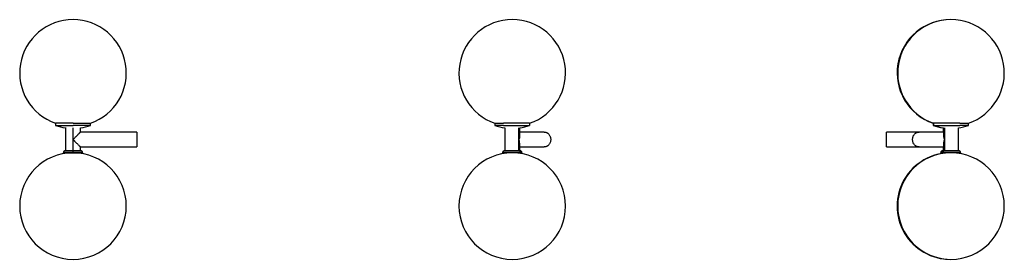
# Paper-space layout '_Derecha' of a CAD drawing. Header units: inches. Extents: x -23.6 to 12.8, y -1.8 to 47.8.
import ezdxf

# ---------------------------------------------------------------- set-up
doc = ezdxf.new("R2010")
doc.units = ezdxf.units.IN
doc.header["$MEASUREMENT"] = 0

psp = doc.layouts.new('_Derecha')

# ---------------------------------------------------------------- linework, layer by layer
at = {"color": 7, "linetype": 'Continuous', "lineweight": 25}
for p, q in [((-22.259, 3.26), (-22.259, 3.176)), ((-21.89, 3.097), (-21.89, 2.238)), ((-21.614, 2.244), (-21.614, 3.091)), ((-21.339, 2.933), (-21.339, 3.091)), ((-19.252, 2.933), (-21.339, 2.933)), ((-20.97, 3.176), (-20.97, 3.26)), ((-6.038, 3.26), (-6.038, 3.176)), ((-5.669, 3.091), (-5.669, 2.244)), ((-5.155, 2.244), (-5.155, 3.091)), ((-5.118, 2.793), (-5.118, 3.091)), ((-4.213, 2.933), (-5.118, 2.933)), ((-4.749, 3.176), (-4.749, 3.26)), ((9.626, 2.933), (8.425, 2.933)), ((10.531, 2.933), (9.626, 2.933)), ((10.143, 3.26), (10.143, 3.176)), ((10.163, 3.26), (10.163, 3.176)), ((10.512, 3.091), (10.512, 2.933)), ((10.531, 3.091), (10.531, 2.793)), ((10.568, 3.091), (10.568, 2.244)), ((11.083, 2.244), (11.083, 3.091)), ((11.451, 3.176), (11.451, 3.26)), ((-21.971, 2.186), (-21.976, 2.165)), ((-21.339, 2.382), (-19.252, 2.382)), ((-21.339, 2.238), (-21.339, 2.382)), ((-21.252, 2.165), (-21.258, 2.186)), ((-5.75, 2.186), (-5.756, 2.165)), ((-5.118, 2.244), (-5.118, 2.522)), ((-5.118, 2.382), (-4.213, 2.382)), ((-5.09, 2.24), (-5.115, 2.244)), ((-5.032, 2.165), (-5.037, 2.186)), ((8.425, 2.382), (9.626, 2.382)), ((9.626, 2.382), (10.531, 2.382)), ((10.431, 2.186), (10.425, 2.165)), ((10.45, 2.186), (10.445, 2.165)), ((10.515, 2.244), (10.507, 2.244)), ((10.512, 2.382), (10.512, 2.244)), ((10.531, 2.522), (10.531, 2.244)), ((11.169, 2.165), (11.164, 2.186))]:
    psp.add_line(p, q, dxfattribs=at)
for centre, radius, start, end in [((-21.614, 5.12), 1.969, 289.1082, 250.8946), ((-5.394, 5.12), 1.969, 289.0303, 250.9689), ((10.787, 5.12), 1.969, 89.7135, 250.8946), ((10.807, 5.12), 1.969, 289.0303, 250.9689), ((-21.614, 5.12), 2.047, 251.652, 262.2443), ((-21.614, 5.12), 2.047, 277.7476, 288.3471), ((-5.394, 5.12), 2.047, 251.7262, 262.2443), ((-5.394, 5.12), 2.047, 277.7476, 288.2722), ((10.787, 5.12), 2.047, 251.652, 262.2443), ((10.807, 5.12), 2.047, 251.7262, 262.2443), ((10.807, 5.12), 2.047, 277.7476, 288.2722), ((-21.614, 0.197), 1.969, 90, 270), ((-21.614, 0.197), 1.969, 270, 90), ((-5.394, 0.197), 1.969, 90, 270), ((-5.394, 0.197), 1.969, 270, 90), ((10.787, 0.197), 1.969, 89.7135, 270.2865), ((10.807, 0.197), 1.969, 90, 270), ((10.807, 0.197), 1.969, 270, 90)]:
    psp.add_arc(centre, radius, start, end, dxfattribs=at)
for points, knots in [([(-21.614, 3.26), (-21.785, 3.26), (-21.949, 3.26), (-22.191, 3.26), (-22.259, 3.26), (-22.259, 3.26)], [0, 0, 0, 0, 0.5, 0.5, 1, 1, 1, 1]), ([(-22.259, 3.176), (-22.259, 3.176), (-22.191, 3.176), (-21.949, 3.176), (-21.785, 3.176), (-21.614, 3.176)], [0, 0, 0, 0, 0.5, 0.5, 1, 1, 1, 1]), ([(-21.614, 3.26), (-21.443, 3.26), (-21.279, 3.26), (-21.038, 3.26), (-20.97, 3.26), (-20.97, 3.26)], [0, 0, 0, 0, 0.5, 0.5, 1, 1, 1, 1]), ([(-20.97, 3.176), (-20.97, 3.176), (-21.038, 3.176), (-21.279, 3.176), (-21.443, 3.176), (-21.614, 3.176)], [0, 0, 0, 0, 0.5, 0.5, 1, 1, 1, 1]), ([(-21.614, 2.657), (-21.611, 2.661), (-21.604, 2.668), (-21.595, 2.677), (-21.585, 2.687), (-21.573, 2.698), (-21.555, 2.716), (-21.534, 2.738), (-21.5, 2.771), (-21.461, 2.81), (-21.419, 2.852), (-21.39, 2.882), (-21.371, 2.901), (-21.359, 2.912), (-21.35, 2.922), (-21.345, 2.927), (-21.341, 2.93), (-21.34, 2.932), (-21.339, 2.933), (-21.339, 2.933), (-21.339, 2.933)], [0, 0, 0, 0, 0.029623, 0.053849, 0.072678, 0.1109, 0.145005, 0.220463, 0.287248, 0.424184, 0.553992, 0.675617, 0.733922, 0.789341, 0.843858, 0.896501, 0.922651, 0.948578, 0.97434, 1, 1, 1, 1]), ([(-19.252, 2.933), (-19.252, 2.933), (-19.252, 2.933), (-19.252, 2.932), (-19.252, 2.931), (-19.252, 2.93), (-19.252, 2.927), (-19.252, 2.922), (-19.252, 2.912), (-19.252, 2.901), (-19.252, 2.882), (-19.252, 2.854), (-19.252, 2.812), (-19.252, 2.764), (-19.252, 2.712), (-19.252, 2.657), (-19.252, 2.603), (-19.252, 2.551), (-19.252, 2.503), (-19.252, 2.461), (-19.252, 2.433), (-19.252, 2.414), (-19.252, 2.402), (-19.252, 2.393), (-19.252, 2.387), (-19.252, 2.384), (-19.252, 2.382), (-19.252, 2.382), (-19.252, 2.382)], [0, 0, 0, 0, 0.0125326, 0.0250362, 0.0375301, 0.0500336, 0.0625662, 0.0938388, 0.1251114, 0.1563839, 0.1876565, 0.2501259, 0.3125953, 0.3750647, 0.4375342, 0.5000036, 0.562473, 0.6249424, 0.6874118, 0.7498812, 0.8123507, 0.8436232, 0.8748958, 0.9061683, 0.9374409, 0.9583089, 0.979132, 1, 1, 1, 1]), ([(-6.035, 3.26), (-6.036, 3.26), (-6.039, 3.26), (-6.019, 3.26), (-5.976, 3.26), (-5.908, 3.26), (-5.822, 3.26), (-5.751, 3.26), (-5.716, 3.26)], [0, 0, 0, 0, 0.062647, 0.250118, 0.437588, 0.625059, 0.812529, 1, 1, 1, 1]), ([(-5.716, 3.176), (-5.751, 3.176), (-5.822, 3.176), (-5.908, 3.176), (-5.976, 3.176), (-6.019, 3.176), (-6.039, 3.176), (-6.036, 3.176), (-6.035, 3.176)], [0, 0, 0, 0, 0.187508, 0.375017, 0.562525, 0.750034, 0.937542, 1, 1, 1, 1]), ([(-4.836, 3.26), (-4.921, 3.26), (-5.062, 3.26), (-5.392, 3.26), (-5.568, 3.26), (-5.716, 3.26)], [0, 0, 0, 0, 0.5, 0.5, 1, 1, 1, 1]), ([(-5.716, 3.176), (-5.568, 3.176), (-5.392, 3.176), (-5.062, 3.176), (-4.921, 3.176), (-4.836, 3.176)], [0, 0, 0, 0, 0.5, 0.5, 1, 1, 1, 1]), ([(-4.752, 3.26), (-4.752, 3.26), (-4.752, 3.26), (-4.779, 3.26), (-4.817, 3.26), (-4.836, 3.26)], [0, 0, 0, 0, 0.249875, 0.624937, 1, 1, 1, 1]), ([(-4.836, 3.176), (-4.817, 3.176), (-4.779, 3.176), (-4.752, 3.176), (-4.752, 3.176), (-4.752, 3.176)], [0, 0, 0, 0, 0.374967, 0.749933, 1, 1, 1, 1]), ([(-4.213, 2.933), (-4.209, 2.933), (-4.203, 2.933), (-4.194, 2.932), (-4.185, 2.931), (-4.175, 2.93), (-4.161, 2.927), (-4.143, 2.922), (-4.121, 2.912), (-4.1, 2.901), (-4.073, 2.882), (-4.043, 2.854), (-4.013, 2.812), (-3.991, 2.764), (-3.977, 2.712), (-3.972, 2.657), (-3.977, 2.603), (-3.991, 2.551), (-4.013, 2.503), (-4.043, 2.461), (-4.073, 2.433), (-4.1, 2.414), (-4.121, 2.402), (-4.143, 2.393), (-4.163, 2.387), (-4.181, 2.384), (-4.197, 2.382), (-4.207, 2.382), (-4.213, 2.382)], [0, 0, 0, 0, 0.012533, 0.025036, 0.03753, 0.050034, 0.062566, 0.093839, 0.125111, 0.156384, 0.187656, 0.250126, 0.312595, 0.375065, 0.437534, 0.500004, 0.562473, 0.624942, 0.687412, 0.749881, 0.812351, 0.843623, 0.874896, 0.906168, 0.937441, 0.958309, 0.979132, 1, 1, 1, 1]), ([(8.425, 2.382), (8.425, 2.382), (8.425, 2.382), (8.425, 2.383), (8.425, 2.384), (8.425, 2.385), (8.425, 2.388), (8.425, 2.393), (8.425, 2.402), (8.425, 2.414), (8.425, 2.433), (8.425, 2.461), (8.425, 2.503), (8.425, 2.551), (8.425, 2.603), (8.425, 2.657), (8.425, 2.712), (8.425, 2.764), (8.425, 2.812), (8.425, 2.854), (8.425, 2.882), (8.425, 2.901), (8.425, 2.912), (8.425, 2.922), (8.425, 2.927), (8.425, 2.931), (8.425, 2.933), (8.425, 2.933), (8.425, 2.933)], [0, 0, 0, 0, 0.0125326, 0.0250362, 0.0375301, 0.0500336, 0.0625662, 0.0938388, 0.1251114, 0.1563839, 0.1876565, 0.2501259, 0.3125953, 0.3750647, 0.4375342, 0.5000036, 0.562473, 0.6249424, 0.6874118, 0.7498812, 0.8123507, 0.8436232, 0.8748958, 0.9061683, 0.9374409, 0.9583089, 0.979132, 1, 1, 1, 1]), ([(9.626, 2.382), (9.623, 2.382), (9.617, 2.382), (9.607, 2.383), (9.598, 2.384), (9.589, 2.385), (9.575, 2.388), (9.557, 2.393), (9.535, 2.402), (9.513, 2.414), (9.486, 2.433), (9.456, 2.461), (9.426, 2.503), (9.404, 2.551), (9.39, 2.603), (9.386, 2.657), (9.39, 2.712), (9.404, 2.764), (9.426, 2.812), (9.456, 2.854), (9.486, 2.882), (9.513, 2.901), (9.535, 2.912), (9.557, 2.922), (9.577, 2.927), (9.595, 2.931), (9.61, 2.933), (9.621, 2.933), (9.626, 2.933)], [0, 0, 0, 0, 0.012533, 0.025036, 0.03753, 0.050034, 0.062566, 0.093839, 0.125111, 0.156384, 0.187656, 0.250126, 0.312595, 0.375065, 0.437534, 0.500004, 0.562473, 0.624942, 0.687412, 0.749881, 0.812351, 0.843623, 0.874896, 0.906168, 0.937441, 0.958309, 0.979132, 1, 1, 1, 1]), ([(10.163, 3.26), (10.16, 3.26), (10.145, 3.26), (10.144, 3.26), (10.143, 3.26)], [0, 0, 0, 0, 0.1660859, 1, 1, 1, 1]), ([(10.143, 3.176), (10.144, 3.176), (10.145, 3.176), (10.16, 3.176), (10.163, 3.176)], [0, 0, 0, 0, 0.833914, 1, 1, 1, 1]), ([(10.249, 3.26), (10.23, 3.26), (10.193, 3.26), (10.166, 3.26), (10.165, 3.26), (10.165, 3.26)], [0, 0, 0, 0, 0.375118, 0.750236, 1, 1, 1, 1]), ([(10.165, 3.176), (10.165, 3.176), (10.166, 3.176), (10.193, 3.176), (10.23, 3.176), (10.249, 3.176)], [0, 0, 0, 0, 0.250067, 0.625033, 1, 1, 1, 1]), ([(11.129, 3.26), (10.981, 3.26), (10.805, 3.26), (10.475, 3.26), (10.334, 3.26), (10.249, 3.26)], [0, 0, 0, 0, 0.5, 0.5, 1, 1, 1, 1]), ([(10.249, 3.176), (10.334, 3.176), (10.475, 3.176), (10.805, 3.176), (10.981, 3.176), (11.129, 3.176)], [0, 0, 0, 0, 0.5, 0.5, 1, 1, 1, 1]), ([(11.129, 3.26), (11.165, 3.26), (11.235, 3.26), (11.321, 3.26), (11.389, 3.26), (11.432, 3.26), (11.453, 3.26), (11.449, 3.26), (11.449, 3.26)], [0, 0, 0, 0, 0.187484, 0.374969, 0.562453, 0.749937, 0.937422, 1, 1, 1, 1]), ([(11.449, 3.176), (11.449, 3.176), (11.453, 3.176), (11.432, 3.176), (11.389, 3.176), (11.321, 3.176), (11.235, 3.176), (11.165, 3.176), (11.129, 3.176)], [0, 0, 0, 0, 0.062458, 0.249966, 0.437475, 0.624983, 0.812492, 1, 1, 1, 1]), ([(-21.614, 2.657), (-21.611, 2.654), (-21.604, 2.647), (-21.595, 2.638), (-21.585, 2.628), (-21.573, 2.617), (-21.555, 2.599), (-21.534, 2.577), (-21.5, 2.544), (-21.461, 2.505), (-21.419, 2.463), (-21.39, 2.433), (-21.371, 2.414), (-21.359, 2.403), (-21.35, 2.393), (-21.345, 2.388), (-21.341, 2.385), (-21.34, 2.383), (-21.339, 2.382), (-21.339, 2.382), (-21.339, 2.382)], [0, 0, 0, 0, 0.029623, 0.053849, 0.072678, 0.1109, 0.145005, 0.220463, 0.287248, 0.424184, 0.553992, 0.675617, 0.733922, 0.789341, 0.843858, 0.896501, 0.922651, 0.948578, 0.97434, 1, 1, 1, 1]), ([(-5.123, 2.793), (-5.122, 2.783), (-5.116, 2.741), (-5.138, 2.694), (-5.155, 2.657)], [0, 0, 0, 0, 0.235828, 1, 1, 1, 1]), ([(-5.123, 2.522), (-5.122, 2.532), (-5.116, 2.574), (-5.138, 2.621), (-5.155, 2.657)], [0, 0, 0, 0, 0.235828, 1, 1, 1, 1]), ([(10.536, 2.793), (10.535, 2.783), (10.529, 2.741), (10.552, 2.694), (10.568, 2.657)], [0, 0, 0, 0, 0.235828, 1, 1, 1, 1]), ([(10.568, 2.657), (10.552, 2.621), (10.529, 2.574), (10.535, 2.532), (10.536, 2.522)], [0, 0, 0, 0, 0.764172, 1, 1, 1, 1]), ([(-21.895, 2.244), (-21.903, 2.243), (-21.92, 2.242), (-21.943, 2.229), (-21.962, 2.21), (-21.968, 2.194), (-21.971, 2.186)], [0, 0, 0, 0, 0.243185, 0.5, 0.756815, 1, 1, 1, 1]), ([(-21.971, 2.186), (-21.971, 2.186), (-21.967, 2.186), (-21.953, 2.186), (-21.942, 2.186), (-21.916, 2.186), (-21.9, 2.186), (-21.866, 2.186), (-21.847, 2.186), (-21.809, 2.186), (-21.79, 2.186), (-21.751, 2.186), (-21.732, 2.186), (-21.696, 2.186), (-21.678, 2.186), (-21.645, 2.186), (-21.629, 2.186), (-21.614, 2.186)], [0, 0, 0, 0, 0.125, 0.125, 0.25, 0.25, 0.375, 0.375, 0.5, 0.5, 0.625, 0.625, 0.75, 0.75, 0.875, 0.875, 1, 1, 1, 1]), ([(-21.614, 2.244), (-21.638, 2.244), (-21.664, 2.244), (-21.707, 2.244), (-21.722, 2.244), (-21.752, 2.244), (-21.768, 2.244), (-21.797, 2.244), (-21.812, 2.244), (-21.839, 2.244), (-21.851, 2.244), (-21.872, 2.244), (-21.88, 2.244), (-21.892, 2.244), (-21.895, 2.244), (-21.895, 2.244)], [0, 0, 0, 0, 0.25, 0.25, 0.375, 0.375, 0.5, 0.5, 0.625, 0.625, 0.75, 0.75, 0.875, 0.875, 1, 1, 1, 1]), ([(-21.614, 2.186), (-21.614, 2.193), (-21.614, 2.201), (-21.614, 2.216), (-21.614, 2.222), (-21.614, 2.233), (-21.614, 2.237), (-21.614, 2.243), (-21.614, 2.244), (-21.614, 2.244)], [0, 0, 0, 0, 0.25, 0.25, 0.5, 0.5, 0.75, 0.75, 1, 1, 1, 1]), ([(-21.334, 2.244), (-21.334, 2.244), (-21.337, 2.244), (-21.348, 2.244), (-21.356, 2.244), (-21.377, 2.244), (-21.389, 2.244), (-21.416, 2.244), (-21.431, 2.244), (-21.461, 2.244), (-21.476, 2.244), (-21.506, 2.244), (-21.521, 2.244), (-21.564, 2.244), (-21.591, 2.244), (-21.614, 2.244)], [0, 0, 0, 0, 0.125, 0.125, 0.25, 0.25, 0.375, 0.375, 0.5, 0.5, 0.625, 0.625, 0.75, 0.75, 1, 1, 1, 1]), ([(-21.614, 2.186), (-21.599, 2.186), (-21.584, 2.186), (-21.55, 2.186), (-21.533, 2.186), (-21.496, 2.186), (-21.477, 2.186), (-21.439, 2.186), (-21.419, 2.186), (-21.381, 2.186), (-21.363, 2.186), (-21.328, 2.186), (-21.313, 2.186), (-21.286, 2.186), (-21.276, 2.186), (-21.261, 2.186), (-21.258, 2.186), (-21.258, 2.186)], [0, 0, 0, 0, 0.125, 0.125, 0.25, 0.25, 0.375, 0.375, 0.5, 0.5, 0.625, 0.625, 0.75, 0.75, 0.875, 0.875, 1, 1, 1, 1]), ([(-21.258, 2.186), (-21.26, 2.194), (-21.266, 2.21), (-21.285, 2.229), (-21.308, 2.242), (-21.325, 2.243), (-21.334, 2.244)], [0, 0, 0, 0, 0.243185, 0.5, 0.756815, 1, 1, 1, 1]), ([(-5.672, 2.244), (-5.681, 2.243), (-5.699, 2.242), (-5.723, 2.229), (-5.741, 2.21), (-5.747, 2.194), (-5.75, 2.186)], [0, 0, 0, 0, 0.241593, 0.496975, 0.753911, 1, 1, 1, 1]), ([(-5.745, 2.186), (-5.747, 2.186), (-5.751, 2.186), (-5.732, 2.186), (-5.699, 2.186), (-5.644, 2.186), (-5.574, 2.186), (-5.492, 2.186), (-5.407, 2.186), (-5.326, 2.186), (-5.236, 2.186), (-5.148, 2.186), (-5.104, 2.186), (-5.085, 2.186)], [0, 0, 0, 0, 0.046515, 0.126656, 0.213581, 0.305699, 0.400653, 0.495607, 0.587726, 0.674651, 0.754791, 0.891736, 1, 1, 1, 1]), ([(-5.151, 2.244), (-5.16, 2.244), (-5.171, 2.244), (-5.199, 2.244), (-5.216, 2.244), (-5.258, 2.244), (-5.282, 2.244), (-5.339, 2.244), (-5.37, 2.244), (-5.42, 2.244), (-5.436, 2.244), (-5.47, 2.244), (-5.487, 2.244), (-5.519, 2.244), (-5.534, 2.244), (-5.563, 2.244), (-5.577, 2.244), (-5.614, 2.244), (-5.634, 2.244), (-5.661, 2.244), (-5.669, 2.244), (-5.672, 2.244)], [0, 0, 0, 0, 0.125, 0.125, 0.25, 0.25, 0.375, 0.375, 0.5, 0.5, 0.5625, 0.5625, 0.625, 0.625, 0.6875, 0.6875, 0.75, 0.75, 0.875, 0.875, 1, 1, 1, 1]), ([(-5.085, 2.186), (-5.087, 2.193), (-5.09, 2.201), (-5.098, 2.216), (-5.103, 2.222), (-5.115, 2.233), (-5.122, 2.237), (-5.137, 2.243), (-5.144, 2.244), (-5.151, 2.244)], [0, 0, 0, 0, 0.25, 0.25, 0.5, 0.5, 0.75, 0.75, 1, 1, 1, 1]), ([(-5.115, 2.244), (-5.113, 2.244), (-5.113, 2.244), (-5.115, 2.244), (-5.118, 2.244), (-5.128, 2.244), (-5.139, 2.244), (-5.151, 2.244)], [0, 0, 0, 0, 0.25, 0.25, 0.5, 0.5, 1, 1, 1, 1]), ([(-5.037, 2.186), (-5.04, 2.194), (-5.046, 2.21), (-5.065, 2.229), (-5.089, 2.242), (-5.107, 2.243), (-5.115, 2.244)], [0, 0, 0, 0, 0.246089, 0.503025, 0.758407, 1, 1, 1, 1]), ([(-5.085, 2.186), (-5.07, 2.186), (-5.041, 2.186), (-5.042, 2.186), (-5.042, 2.186)], [0, 0, 0, 0, 0.542136, 1, 1, 1, 1]), ([(10.507, 2.244), (10.499, 2.243), (10.481, 2.242), (10.458, 2.229), (10.44, 2.21), (10.434, 2.194), (10.431, 2.186)], [0, 0, 0, 0, 0.243185, 0.5, 0.756815, 1, 1, 1, 1]), ([(10.431, 2.186), (10.432, 2.186), (10.433, 2.186), (10.447, 2.186), (10.45, 2.186)], [0, 0, 0, 0, 0.785552, 1, 1, 1, 1]), ([(10.529, 2.244), (10.52, 2.243), (10.502, 2.242), (10.478, 2.229), (10.459, 2.21), (10.453, 2.194), (10.45, 2.186)], [0, 0, 0, 0, 0.241593, 0.496975, 0.753911, 1, 1, 1, 1]), ([(10.456, 2.186), (10.455, 2.186), (10.455, 2.186), (10.483, 2.186), (10.498, 2.186)], [0, 0, 0, 0, 0.457864, 1, 1, 1, 1]), ([(10.564, 2.244), (10.557, 2.244), (10.55, 2.243), (10.536, 2.237), (10.529, 2.233), (10.517, 2.222), (10.511, 2.216), (10.503, 2.201), (10.5, 2.193), (10.498, 2.186)], [0, 0, 0, 0, 0.25, 0.25, 0.5, 0.5, 0.75, 0.75, 1, 1, 1, 1]), ([(10.498, 2.186), (10.518, 2.186), (10.561, 2.186), (10.649, 2.186), (10.74, 2.186), (10.821, 2.186), (10.906, 2.186), (10.987, 2.186), (11.058, 2.186), (11.112, 2.186), (11.145, 2.186), (11.164, 2.186), (11.16, 2.186), (11.159, 2.186)], [0, 0, 0, 0, 0.108264, 0.245209, 0.325349, 0.412274, 0.504393, 0.599347, 0.694301, 0.786419, 0.873344, 0.953485, 1, 1, 1, 1]), ([(10.564, 2.244), (10.552, 2.244), (10.542, 2.244), (10.531, 2.244), (10.528, 2.244), (10.526, 2.244), (10.526, 2.244), (10.529, 2.244)], [0, 0, 0, 0, 0.5, 0.5, 0.75, 0.75, 1, 1, 1, 1]), ([(11.086, 2.244), (11.082, 2.244), (11.074, 2.244), (11.047, 2.244), (11.028, 2.244), (10.99, 2.244), (10.977, 2.244), (10.948, 2.244), (10.932, 2.244), (10.9, 2.244), (10.883, 2.244), (10.85, 2.244), (10.833, 2.244), (10.784, 2.244), (10.752, 2.244), (10.696, 2.244), (10.671, 2.244), (10.629, 2.244), (10.612, 2.244), (10.584, 2.244), (10.573, 2.244), (10.564, 2.244)], [0, 0, 0, 0, 0.125, 0.125, 0.25, 0.25, 0.3125, 0.3125, 0.375, 0.375, 0.4375, 0.4375, 0.5, 0.5, 0.625, 0.625, 0.75, 0.75, 0.875, 0.875, 1, 1, 1, 1]), ([(11.164, 2.186), (11.161, 2.194), (11.155, 2.21), (11.136, 2.229), (11.112, 2.242), (11.094, 2.243), (11.086, 2.244)], [0, 0, 0, 0, 0.246089, 0.503025, 0.758407, 1, 1, 1, 1]), ([(-21.976, 2.165), (-21.976, 2.165), (-21.976, 2.165), (-21.976, 2.165), (-21.975, 2.165), (-21.973, 2.165), (-21.971, 2.165), (-21.968, 2.165), (-21.961, 2.165), (-21.949, 2.165), (-21.934, 2.165), (-21.91, 2.165), (-21.872, 2.165), (-21.826, 2.165), (-21.785, 2.165), (-21.753, 2.165), (-21.719, 2.165), (-21.689, 2.165), (-21.661, 2.165), (-21.638, 2.165), (-21.622, 2.165), (-21.614, 2.165)], [0, 0, 0, 0, 0.020883, 0.041721, 0.062537, 0.083352, 0.104191, 0.125073, 0.187588, 0.250102, 0.312617, 0.375131, 0.500008, 0.624886, 0.6874, 0.749915, 0.812429, 0.874943, 0.916659, 0.958285, 1, 1, 1, 1]), ([(-21.614, 2.165), (-21.61, 2.165), (-21.602, 2.165), (-21.59, 2.165), (-21.579, 2.165), (-21.567, 2.165), (-21.555, 2.165), (-21.536, 2.165), (-21.509, 2.165), (-21.475, 2.165), (-21.443, 2.165), (-21.403, 2.165), (-21.357, 2.165), (-21.319, 2.165), (-21.294, 2.165), (-21.279, 2.165), (-21.267, 2.165), (-21.259, 2.165), (-21.255, 2.165), (-21.253, 2.165), (-21.252, 2.165), (-21.252, 2.165)], [0, 0, 0, 0, 0.020883, 0.041721, 0.062537, 0.083352, 0.104191, 0.125073, 0.187588, 0.250102, 0.312617, 0.375131, 0.500008, 0.624886, 0.6874, 0.749915, 0.812429, 0.874943, 0.916659, 0.958285, 1, 1, 1, 1]), ([(-5.08, 2.165), (-5.093, 2.165), (-5.119, 2.165), (-5.172, 2.165), (-5.232, 2.165), (-5.299, 2.165), (-5.37, 2.165), (-5.441, 2.165), (-5.511, 2.165), (-5.576, 2.165), (-5.634, 2.165), (-5.683, 2.165), (-5.721, 2.165), (-5.745, 2.165), (-5.756, 2.165), (-5.755, 2.165), (-5.754, 2.165)], [0, 0, 0, 0, 0.075001, 0.150002, 0.225003, 0.300004, 0.375005, 0.450006, 0.525007, 0.600009, 0.67501, 0.750011, 0.825012, 0.900013, 0.975014, 1, 1, 1, 1]), ([(-5.033, 2.165), (-5.033, 2.165), (-5.033, 2.165), (-5.048, 2.165), (-5.07, 2.165), (-5.08, 2.165)], [0, 0, 0, 0, 0.250054, 0.625027, 1, 1, 1, 1]), ([(10.433, 2.165), (10.433, 2.165), (10.426, 2.165), (10.425, 2.165), (10.425, 2.165)], [0, 0, 0, 0, 0.0235814, 1, 1, 1, 1]), ([(10.494, 2.165), (10.483, 2.165), (10.462, 2.165), (10.447, 2.165), (10.447, 2.165), (10.447, 2.165)], [0, 0, 0, 0, 0.374973, 0.749946, 1, 1, 1, 1]), ([(11.168, 2.165), (11.168, 2.165), (11.17, 2.165), (11.158, 2.165), (11.134, 2.165), (11.096, 2.165), (11.047, 2.165), (10.989, 2.165), (10.924, 2.165), (10.855, 2.165), (10.783, 2.165), (10.713, 2.165), (10.646, 2.165), (10.585, 2.165), (10.533, 2.165), (10.507, 2.165), (10.494, 2.165)], [0, 0, 0, 0, 0.024986, 0.099987, 0.174988, 0.249989, 0.32499, 0.399991, 0.474993, 0.549994, 0.624995, 0.699996, 0.774997, 0.849998, 0.924999, 1, 1, 1, 1])]:
    psp.add_open_spline(points, degree=3, knots=knots, dxfattribs=at)

doc.saveas('drawing.dxf')
